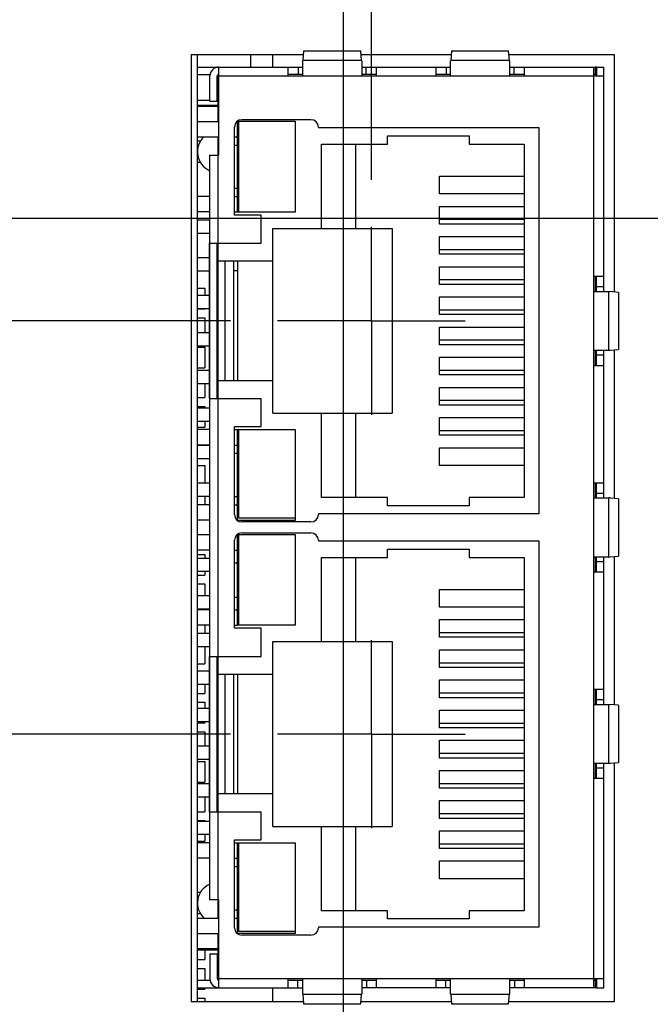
# Model space of a CAD drawing. Header units: inches. Extents: x 0 to 34, y 0 to 22.
# Tile 41 of 47: x 19.9 to 20.7, y 16.2 to 17.5. Entities that reach past the tile are written whole.
import ezdxf

# ---------------------------------------------------------------- set-up
doc = ezdxf.new("R2010")
doc.units = ezdxf.units.IN
doc.header["$LTSCALE"] = 1.87
doc.header["$MEASUREMENT"] = 0
doc.linetypes.add('CENTER', pattern=[0.6, 0.375, -0.075, 0.075, -0.075])
doc.layers.get('0').update_dxf_attribs({"linetype": 'CONTINUOUS'})
doc.layers.add('DEFAULT_1', color=7, linetype='CENTER')
doc.layers.add('DIMENSIONS', color=7, linetype='CONTINUOUS')
doc.styles.get("Standard").update_dxf_attribs({"font": 'txt', "width": 0.8})
doc.dimstyles.new('DIMSTYLE_1', dxfattribs={"dimtxt": 0.125, "dimasz": 0.18, "dimexe": 0.18, "dimexo": 0.0625, "dimgap": 0.09, "dimtad": 0, "dimtih": 1, "dimtoh": 1, "dimdec": 3, "dimzin": 4, "dimdsep": 46, "dimtxsty": 'STANDARD', "dimblk": '_FILLED', "dimblk1": '_FILLED', "dimblk2": '_FILLED', "dimcen": 0.09, "dimadec": 0, "dimazin": 0, "dimtp": 0.01, "dimtm": 0.01, "dimtfac": 1, "dimtdec": 3, "dimtofl": 0, "dimtmove": 0, "dimatfit": 3, "dimldrblk": '_FILLED', "dimfxl": 1, "dimtolj": 1, "dimtzin": 4, "dimarcsym": 0})

# ---------------------------------------------------------------- blocks, each defined once
blk = doc.blocks.new('_FILLED')
at = {"color": 0, "linetype": 'BYBLOCK'}
blk.add_solid([(0, 0), (-1, 0.1736), (-1, -0.1736)], dxfattribs=at)
blk = doc.blocks.new('*D12')
at = {"layer": 'DIMENSIONS', "color": 2, "linetype": 'CONTINUOUS'}
for p, q in [((17.2034, 18.1422), (17.2034, 18.5022)), ((19.8182, 18.1422), (17.0784, 18.1422)), ((17.8287, 17.1474), (17.0784, 17.1474)), ((17.2034, 17.1474), (17.2034, 16.7874)), ((20.1614, 17.1474), (18.0523, 17.1474))]:
    blk.add_line(p, q, dxfattribs=at)
at = {"layer": 'DIMENSIONS', "color": 2, "linetype": 'CONTINUOUS', "xscale": 0.18, "yscale": 0.18, "zscale": 0.18}
for p, rotation in [((17.2034, 18.1422), 270), ((17.2034, 17.1474), 90)]:
    blk.add_blockref('_FILLED', p, dxfattribs=dict(at, rotation=rotation))
at = {"layer": 'DIMENSIONS', "color": 2, "linetype": 'CONTINUOUS', "width": 0.8}
for s, p in [('.995', (16.8534, 17.5889)), ('[', (16.8534, 17.4014)), (']', (17.4534, 17.4014)), ('25.27', (16.9534, 17.4014))]:
    blk.add_text(s, height=0.125, dxfattribs=at).set_placement(p)
blk = doc.blocks.new('*D13')
at = {"layer": 'DIMENSIONS', "color": 2, "linetype": 'CONTINUOUS'}
for p, q in [((19.8182, 18.1422), (16.3284, 18.1422)), ((16.4534, 18.1422), (16.4534, 17.3748)), ((16.4534, 16.5973), (16.4534, 16.9373)), ((20.1614, 16.5973), (16.3284, 16.5973))]:
    blk.add_line(p, q, dxfattribs=at)
at = {"layer": 'DIMENSIONS', "color": 2, "linetype": 'CONTINUOUS', "xscale": 0.18, "yscale": 0.18, "zscale": 0.18}
for p, rotation in [((16.4534, 18.1422), 90), ((16.4534, 16.5973), 270)]:
    blk.add_blockref('_FILLED', p, dxfattribs=dict(at, rotation=rotation))
at = {"layer": 'DIMENSIONS', "color": 2, "linetype": 'CONTINUOUS', "width": 0.8}
for s, p in [('1.545', (16.1034, 17.1873)), ('[', (16.1034, 16.9998)), (']', (16.7034, 16.9998)), ('39.24', (16.2034, 16.9998))]:
    blk.add_text(s, height=0.125, dxfattribs=at).set_placement(p)
blk = doc.blocks.new('*D14')
at = {"layer": 'DIMENSIONS', "color": 2, "linetype": 'CONTINUOUS'}
for p, q in [((18.7654, 18.0626), (18.7654, 19.7672)), ((20.3489, 18.9803), (20.3489, 19.7672)), ((18.7654, 19.6422), (18.4054, 19.6422)), ((20.3489, 19.6422), (20.7089, 19.6422)), ((20.3489, 17.335), (20.3489, 18.7894))]:
    blk.add_line(p, q, dxfattribs=at)
at = {"layer": 'DIMENSIONS', "color": 2, "linetype": 'CONTINUOUS', "xscale": 0.18, "yscale": 0.18, "zscale": 0.18}
blk.add_blockref('_FILLED', (18.7654, 19.6422), dxfattribs=at)
at = {"layer": 'DIMENSIONS', "color": 2, "linetype": 'CONTINUOUS', "xscale": 0.18, "yscale": 0.18, "zscale": 0.18, "rotation": 180}
blk.add_blockref('_FILLED', (20.3489, 19.6422), dxfattribs=at)
at = {"layer": 'DIMENSIONS', "color": 2, "linetype": 'CONTINUOUS', "width": 0.8}
for s, p in [('[', (19.4992, 19.5797)), (']', (20.0992, 19.5797)), ('1.584', (18.8742, 19.5797)), ('40.22', (19.5992, 19.5797))]:
    blk.add_text(s, height=0.125, dxfattribs=at).set_placement(p)
blk = doc.blocks.new('*D18')
at = {"layer": 'DIMENSIONS', "color": 2, "linetype": 'CONTINUOUS'}
for p, q in [((18.7654, 18.0626), (18.7654, 20.5172)), ((20.9747, 17.4712), (20.9747, 20.5172)), ((18.7654, 20.3922), (18.4054, 20.3922)), ((20.9747, 20.3922), (21.3347, 20.3922))]:
    blk.add_line(p, q, dxfattribs=at)
at = {"layer": 'DIMENSIONS', "color": 2, "linetype": 'CONTINUOUS', "xscale": 0.18, "yscale": 0.18, "zscale": 0.18}
blk.add_blockref('_FILLED', (18.7654, 20.3922), dxfattribs=at)
at = {"layer": 'DIMENSIONS', "color": 2, "linetype": 'CONTINUOUS', "xscale": 0.18, "yscale": 0.18, "zscale": 0.18, "rotation": 180}
blk.add_blockref('_FILLED', (20.9747, 20.3922), dxfattribs=at)
at = {"layer": 'DIMENSIONS', "color": 2, "linetype": 'CONTINUOUS', "width": 0.8}
for s, p in [('2.209', (19.2459, 20.3297)), ('[', (19.8709, 20.3297)), ('56.12', (19.9709, 20.3297)), (']', (20.4709, 20.3297))]:
    blk.add_text(s, height=0.125, dxfattribs=at).set_placement(p)
blk = doc.blocks.new('*D19')
at = {"layer": 'DIMENSIONS', "color": 2, "linetype": 'CONTINUOUS'}
for p, q in [((17.9534, 18.1422), (17.9534, 18.5022)), ((19.8182, 18.1422), (17.8284, 18.1422)), ((20.7871, 17.2836), (17.8284, 17.2836)), ((17.9534, 17.2836), (17.9534, 16.9236))]:
    blk.add_line(p, q, dxfattribs=at)
at = {"layer": 'DIMENSIONS', "color": 2, "linetype": 'CONTINUOUS', "xscale": 0.18, "yscale": 0.18, "zscale": 0.18}
for p, rotation in [((17.9534, 18.1422), 270), ((17.9534, 17.2836), 90)]:
    blk.add_blockref('_FILLED', p, dxfattribs=dict(at, rotation=rotation))
at = {"layer": 'DIMENSIONS', "color": 2, "linetype": 'CONTINUOUS', "width": 0.8}
for s, p in [('.859', (17.6034, 17.7945)), ('[', (17.6034, 17.607)), ('21.81', (17.7034, 17.607)), (']', (18.2034, 17.607))]:
    blk.add_text(s, height=0.125, dxfattribs=at).set_placement(p)
blk = doc.blocks.new('*D20')
at = {"layer": 'DIMENSIONS', "color": 2, "linetype": 'CONTINUOUS'}
for p, q in [((16.4534, 15.9114), (16.4534, 16.2714)), ((20.1241, 15.9114), (16.3284, 15.9114)), ((19.8182, 14.6765), (16.3284, 14.6765)), ((16.4534, 14.6765), (16.4534, 14.3165))]:
    blk.add_line(p, q, dxfattribs=at)
at = {"layer": 'DIMENSIONS', "color": 2, "linetype": 'CONTINUOUS', "xscale": 0.18, "yscale": 0.18, "zscale": 0.18}
for p, rotation in [((16.4534, 15.9114), 270), ((16.4534, 14.6765), 90)]:
    blk.add_blockref('_FILLED', p, dxfattribs=dict(at, rotation=rotation))
at = {"layer": 'DIMENSIONS', "color": 2, "linetype": 'CONTINUOUS', "width": 0.8}
for s, p in [('1.235', (16.1034, 15.5617)), ('[', (16.1034, 15.3742)), (']', (16.7034, 15.3742)), ('31.37', (16.2034, 15.3742))]:
    blk.add_text(s, height=0.125, dxfattribs=at).set_placement(p)
blk = doc.blocks.new('*D21')
at = {"layer": 'DIMENSIONS', "color": 2, "linetype": 'CONTINUOUS'}
for p, q in [((18.7654, 18.0626), (18.7654, 19.0172)), ((20.3117, 16.099), (20.3117, 19.0172)), ((18.7654, 18.8922), (18.4054, 18.8922)), ((20.3117, 18.8922), (20.6717, 18.8922))]:
    blk.add_line(p, q, dxfattribs=at)
at = {"layer": 'DIMENSIONS', "color": 2, "linetype": 'CONTINUOUS', "xscale": 0.18, "yscale": 0.18, "zscale": 0.18}
blk.add_blockref('_FILLED', (18.7654, 18.8922), dxfattribs=at)
at = {"layer": 'DIMENSIONS', "color": 2, "linetype": 'CONTINUOUS', "xscale": 0.18, "yscale": 0.18, "zscale": 0.18, "rotation": 180}
blk.add_blockref('_FILLED', (20.3117, 18.8922), dxfattribs=at)
at = {"layer": 'DIMENSIONS', "color": 2, "linetype": 'CONTINUOUS', "width": 0.8}
for s, p in [('[', (19.5518, 18.8297)), (']', (20.1518, 18.8297)), ('1.546', (18.9268, 18.8297)), ('39.28', (19.6518, 18.8297))]:
    blk.add_text(s, height=0.125, dxfattribs=at).set_placement(p)

msp = doc.modelspace()

# ---------------------------------------------------------------- linework, layer by layer
at = {"color": 7, "linetype": 'CONTINUOUS'}
for p, q in [((20.1087, 17.5014), (20.1087, 16.2414)), ((20.2583, 17.5014), (20.1087, 17.5014)), ((20.1174, 16.2414), (20.1174, 17.5014)), ((20.1882, 17.485), (20.1882, 17.5014)), ((20.2177, 17.485), (20.2177, 17.5014)), ((20.2587, 17.5065), (20.2577, 17.4936)), ((20.2587, 17.5065), (20.335, 17.5065)), ((20.336, 17.4936), (20.335, 17.5065)), ((20.4553, 17.5014), (20.3354, 17.5014)), ((20.4557, 17.5065), (20.4546, 17.4936)), ((20.4557, 17.5065), (20.5318, 17.5065)), ((20.5329, 17.4936), (20.5318, 17.5065)), ((20.6727, 17.5014), (20.5322, 17.5014)), ((20.6727, 17.1857), (20.6727, 17.5014)), ((20.1174, 17.485), (20.2575, 17.485)), ((20.1457, 17.368), (20.1457, 17.485)), ((20.2378, 17.485), (20.2378, 17.4732)), ((20.2516, 17.485), (20.2516, 17.4751)), ((20.2575, 17.4732), (20.2575, 17.4934)), ((20.2575, 17.4934), (20.2577, 17.4934)), ((20.336, 17.4936), (20.2577, 17.4936)), ((20.336, 17.4934), (20.3363, 17.4934)), ((20.3363, 17.4934), (20.3363, 17.4732)), ((20.3363, 17.485), (20.4544, 17.485)), ((20.3422, 17.4751), (20.3422, 17.485)), ((20.3559, 17.4732), (20.3559, 17.485)), ((20.4347, 17.485), (20.4347, 17.4732)), ((20.4485, 17.485), (20.4485, 17.4751)), ((20.4544, 17.4732), (20.4544, 17.4934)), ((20.4544, 17.4934), (20.4546, 17.4934)), ((20.5329, 17.4936), (20.4546, 17.4936)), ((20.5329, 17.4934), (20.5331, 17.4934)), ((20.5331, 17.4934), (20.5331, 17.4732)), ((20.5331, 17.485), (20.6469, 17.485)), ((20.539, 17.4751), (20.539, 17.485)), ((20.5528, 17.4732), (20.5528, 17.485)), ((20.6449, 17.485), (20.6449, 16.2598)), ((20.6469, 17.485), (20.6469, 17.4751)), ((20.6489, 17.4848), (20.6472, 17.4751)), ((20.6489, 17.485), (20.6489, 17.4732)), ((20.6489, 17.485), (20.6587, 17.485)), ((20.6587, 17.1865), (20.6587, 17.485)), ((20.1174, 17.4751), (20.1341, 17.4751)), ((20.1339, 17.4397), (20.1339, 17.4732)), ((20.1437, 17.4397), (20.1437, 17.4732)), ((20.1449, 17.4127), (20.1449, 17.4722)), ((20.1449, 17.4722), (20.1457, 17.4722)), ((20.1457, 17.4732), (20.6587, 17.4732)), ((20.2575, 17.4751), (20.2378, 17.4751)), ((20.3559, 17.4751), (20.3363, 17.4751)), ((20.4544, 17.4751), (20.4347, 17.4751)), ((20.5528, 17.4751), (20.5331, 17.4751)), ((20.6469, 17.4751), (20.6449, 17.4751)), ((20.1174, 17.4409), (20.1339, 17.4409)), ((20.1174, 17.4344), (20.1449, 17.4344)), ((20.1449, 17.4327), (20.1174, 17.4327)), ((20.1339, 17.4397), (20.1437, 17.4397)), ((20.1437, 17.4409), (20.1449, 17.4409)), ((20.1174, 17.4127), (20.1457, 17.4127)), ((20.1666, 17.2881), (20.1666, 17.4052)), ((20.1701, 17.4127), (20.1705, 17.4127)), ((20.1705, 17.2921), (20.1705, 17.4129)), ((20.1705, 17.4129), (20.2473, 17.4129)), ((20.1725, 17.2921), (20.1725, 17.4129)), ((20.1764, 17.4151), (20.2685, 17.4151)), ((20.2473, 17.4129), (20.2473, 17.2921)), ((20.2784, 17.4052), (20.2784, 17.4045)), ((20.2784, 17.4045), (20.5721, 17.4045)), ((20.5721, 17.4045), (20.5721, 16.8903)), ((20.1174, 17.3923), (20.1457, 17.3923)), ((20.1449, 16.3525), (20.1449, 17.3923)), ((20.1666, 17.3923), (20.1705, 17.3923)), ((20.3705, 17.3824), (20.3705, 17.3934)), ((20.3705, 17.3934), (20.4792, 17.3934)), ((20.4792, 17.3934), (20.4792, 17.3824)), ((20.1174, 17.3868), (20.1214, 17.3868)), ((20.1449, 17.3812), (20.1457, 17.3812)), ((20.1666, 17.3812), (20.1705, 17.3812)), ((20.2823, 17.2704), (20.2823, 17.3824)), ((20.2823, 17.3824), (20.3705, 17.3824)), ((20.3276, 17.3824), (20.3276, 17.2704)), ((20.4792, 17.3824), (20.5524, 17.3824)), ((20.5524, 17.3824), (20.5524, 16.9123)), ((20.1331, 17.368), (20.1331, 16.3767)), ((20.1331, 17.368), (20.1457, 17.368)), ((20.1214, 17.358), (20.1174, 17.358)), ((20.4398, 17.3163), (20.4398, 17.3399)), ((20.4398, 17.3399), (20.5524, 17.3399)), ((20.1331, 17.3127), (20.1174, 17.3127)), ((20.1666, 17.3237), (20.1705, 17.3237)), ((20.1666, 17.3127), (20.1705, 17.3127)), ((20.5524, 17.3163), (20.4398, 17.3163)), ((20.4398, 17.2761), (20.4398, 17.2997)), ((20.4398, 17.2997), (20.5524, 17.2997)), ((20.1331, 17.2923), (20.1174, 17.2923)), ((20.1666, 17.2923), (20.1705, 17.2923)), ((20.202, 17.2881), (20.1666, 17.2881)), ((20.2473, 17.2921), (20.1705, 17.2921)), ((20.202, 17.2507), (20.202, 17.2881)), ((20.1331, 17.2812), (20.1174, 17.2812)), ((20.5524, 17.282), (20.4398, 17.282)), ((20.5524, 17.2761), (20.4398, 17.2761)), ((20.1331, 17.2635), (20.1174, 17.2635)), ((20.2178, 17.0243), (20.2178, 17.2704)), ((20.2178, 17.2704), (20.3768, 17.2704)), ((20.3768, 17.2704), (20.3768, 17.0243)), ((20.4398, 17.236), (20.4398, 17.2596)), ((20.4398, 17.2596), (20.5524, 17.2596)), ((20.1333, 17.044), (20.1333, 17.2507)), ((20.1333, 17.2507), (20.202, 17.2507)), ((20.143, 17.2507), (20.143, 17.044)), ((20.5524, 17.2419), (20.4398, 17.2419)), ((20.5524, 17.236), (20.4398, 17.236)), ((20.1331, 17.2312), (20.1174, 17.2312)), ((20.1449, 17.2312), (20.143, 17.2312)), ((20.1449, 17.2271), (20.2178, 17.2271)), ((20.1536, 17.2271), (20.1536, 17.0676)), ((20.1658, 17.0676), (20.1658, 17.2271)), ((20.1705, 17.2271), (20.1705, 17.0676)), ((20.4398, 17.1958), (20.4398, 17.2194)), ((20.4398, 17.2194), (20.5524, 17.2194)), ((20.1331, 17.2135), (20.1174, 17.2135)), ((20.1449, 17.2135), (20.143, 17.2135)), ((20.1658, 17.2145), (20.1705, 17.2145)), ((20.6587, 17.2062), (20.6449, 17.2062)), ((20.6469, 17.2062), (20.6469, 17.1865)), ((20.6489, 17.1865), (20.6489, 17.2062)), ((20.5524, 17.2017), (20.4398, 17.2017)), ((20.5524, 17.1958), (20.4398, 17.1958)), ((20.1174, 17.1909), (20.1272, 17.1909)), ((20.1331, 17.1812), (20.1174, 17.1812)), ((20.1272, 17.1909), (20.1272, 17.1812)), ((20.1449, 17.1812), (20.143, 17.1812)), ((20.6449, 17.1865), (20.6654, 17.1865)), ((20.6587, 17.1925), (20.6489, 17.1925)), ((20.6654, 17.1078), (20.6654, 17.1865)), ((20.6654, 17.1865), (20.6672, 17.1864)), ((20.6672, 17.1864), (20.6672, 17.1862)), ((20.6783, 17.1852), (20.6672, 17.1862)), ((20.6783, 17.1852), (20.6783, 17.1091)), ((20.4398, 17.1556), (20.4398, 17.1793)), ((20.4398, 17.1793), (20.5524, 17.1793)), ((20.1331, 17.1635), (20.1174, 17.1635)), ((20.1174, 17.1633), (20.1272, 17.1633)), ((20.1272, 17.1635), (20.1272, 17.1633)), ((20.1449, 17.1635), (20.143, 17.1635)), ((20.5524, 17.1615), (20.4398, 17.1615)), ((20.5524, 17.1556), (20.4398, 17.1556)), ((20.1174, 17.1515), (20.1272, 17.1515)), ((20.1272, 17.1515), (20.1272, 17.1312)), ((20.1331, 17.1312), (20.1174, 17.1312)), ((20.1449, 17.1312), (20.143, 17.1312)), ((20.4398, 17.1155), (20.4398, 17.1391)), ((20.4398, 17.1391), (20.5524, 17.1391)), ((20.5524, 17.1214), (20.4398, 17.1214)), ((20.5524, 17.1155), (20.4398, 17.1155)), ((20.1331, 17.1135), (20.1174, 17.1135)), ((20.1174, 17.1121), (20.1272, 17.1121)), ((20.1272, 17.1121), (20.1272, 17.0846)), ((20.1449, 17.1135), (20.143, 17.1135)), ((20.6654, 17.1078), (20.6449, 17.1078)), ((20.6469, 17.1078), (20.6469, 17.0881)), ((20.6489, 17.0881), (20.6489, 17.1078)), ((20.6489, 17.1019), (20.6587, 17.1019)), ((20.6587, 16.9117), (20.6587, 17.1078)), ((20.6672, 17.108), (20.6654, 17.1078)), ((20.6672, 17.1082), (20.6783, 17.1091)), ((20.6672, 17.1082), (20.6672, 17.108)), ((20.6727, 16.9109), (20.6727, 17.1086)), ((20.4398, 17.0753), (20.4398, 17.0989)), ((20.4398, 17.0989), (20.5524, 17.0989)), ((20.6449, 17.0881), (20.6587, 17.0881)), ((20.1174, 17.0846), (20.1272, 17.0846)), ((20.1331, 17.0812), (20.1174, 17.0812)), ((20.1449, 17.0812), (20.143, 17.0812)), ((20.5524, 17.0812), (20.4398, 17.0812)), ((20.5524, 17.0753), (20.4398, 17.0753)), ((20.1331, 17.0635), (20.1174, 17.0635)), ((20.1272, 17.0635), (20.1272, 17.0452)), ((20.1449, 17.0635), (20.143, 17.0635)), ((20.2178, 17.0676), (20.1449, 17.0676)), ((20.4398, 17.0352), (20.4398, 17.0588)), ((20.4398, 17.0588), (20.5524, 17.0588)), ((20.1174, 17.0452), (20.1272, 17.0452)), ((20.1333, 17.044), (20.202, 17.044)), ((20.202, 17.0066), (20.202, 17.044)), ((20.5524, 17.0411), (20.4398, 17.0411)), ((20.1174, 17.0334), (20.1272, 17.0334)), ((20.1331, 17.0312), (20.1174, 17.0312)), ((20.1272, 17.0334), (20.1272, 17.0312)), ((20.2178, 17.0243), (20.3768, 17.0243)), ((20.2823, 16.9123), (20.2823, 17.0243)), ((20.3276, 17.0243), (20.3276, 16.9123)), ((20.5524, 17.0352), (20.4398, 17.0352)), ((20.1331, 17.0135), (20.1174, 17.0135)), ((20.1272, 17.0135), (20.1272, 17.0058)), ((20.4398, 16.995), (20.4398, 17.0186)), ((20.4398, 17.0186), (20.5524, 17.0186)), ((20.1174, 17.0058), (20.1272, 17.0058)), ((20.1331, 17.0025), (20.1174, 17.0025)), ((20.1666, 16.8895), (20.1666, 17.0066)), ((20.1666, 17.0066), (20.202, 17.0066)), ((20.1666, 17.0025), (20.1705, 17.0025)), ((20.1705, 16.8818), (20.1705, 17.0027)), ((20.1705, 17.0027), (20.2473, 17.0027)), ((20.1725, 16.8846), (20.1725, 17.0027)), ((20.2473, 17.0027), (20.2473, 16.8818)), ((20.5524, 17.0009), (20.4398, 17.0009)), ((20.5524, 16.995), (20.4398, 16.995)), ((20.1331, 16.982), (20.1174, 16.982)), ((20.1331, 16.9812), (20.1174, 16.9812)), ((20.1272, 16.982), (20.1272, 16.9812)), ((20.1666, 16.982), (20.1705, 16.982)), ((20.1666, 16.971), (20.1705, 16.971)), ((20.4398, 16.9549), (20.4398, 16.9785)), ((20.4398, 16.9785), (20.5524, 16.9785)), ((20.1331, 16.9635), (20.1174, 16.9635)), ((20.1174, 16.9546), (20.1272, 16.9546)), ((20.1272, 16.9546), (20.1272, 16.9312)), ((20.5524, 16.9549), (20.4398, 16.9549)), ((20.1331, 16.9312), (20.1174, 16.9312)), ((20.6587, 16.9314), (20.6449, 16.9314)), ((20.6469, 16.9314), (20.6469, 16.9117)), ((20.6489, 16.9117), (20.6489, 16.9314)), ((20.6587, 16.9176), (20.6489, 16.9176)), ((20.1331, 16.9135), (20.1174, 16.9135)), ((20.1272, 16.9135), (20.1272, 16.9025)), ((20.1666, 16.9135), (20.1705, 16.9135)), ((20.3705, 16.9123), (20.2823, 16.9123)), ((20.3705, 16.9013), (20.3705, 16.9123)), ((20.4792, 16.9123), (20.4792, 16.9013)), ((20.5524, 16.9123), (20.4792, 16.9123)), ((20.6449, 16.9117), (20.6654, 16.9117)), ((20.6654, 16.833), (20.6654, 16.9117)), ((20.6672, 16.9116), (20.6654, 16.9117)), ((20.6672, 16.9114), (20.6672, 16.9116)), ((20.6783, 16.9104), (20.6672, 16.9114)), ((20.6783, 16.9104), (20.6783, 16.8343)), ((20.1331, 16.9025), (20.1174, 16.9025)), ((20.1666, 16.9025), (20.1705, 16.9025)), ((20.4792, 16.9013), (20.3705, 16.9013)), ((20.1331, 16.882), (20.1174, 16.882)), ((20.1701, 16.882), (20.1705, 16.882)), ((20.2473, 16.8818), (20.1705, 16.8818)), ((20.2473, 16.8846), (20.1725, 16.8846)), ((20.2685, 16.8797), (20.1764, 16.8797)), ((20.2784, 16.8903), (20.2784, 16.8895)), ((20.5721, 16.8903), (20.2784, 16.8903)), ((20.1331, 16.8627), (20.1174, 16.8627)), ((20.1666, 16.7381), (20.1666, 16.8552)), ((20.1701, 16.8627), (20.1705, 16.8627)), ((20.1705, 16.7421), (20.1705, 16.8629)), ((20.1705, 16.8629), (20.2473, 16.8629)), ((20.1725, 16.7421), (20.1725, 16.8629)), ((20.1764, 16.8651), (20.2685, 16.8651)), ((20.2473, 16.8629), (20.2473, 16.7421)), ((20.2784, 16.8552), (20.2784, 16.8545)), ((20.2784, 16.8545), (20.5721, 16.8545)), ((20.5721, 16.8545), (20.5721, 16.3403)), ((20.1331, 16.8423), (20.1174, 16.8423)), ((20.1666, 16.8423), (20.1705, 16.8423)), ((20.3705, 16.8324), (20.3705, 16.8434)), ((20.3705, 16.8434), (20.4792, 16.8434)), ((20.4792, 16.8434), (20.4792, 16.8324)), ((20.1174, 16.8365), (20.1272, 16.8365)), ((20.1331, 16.8312), (20.1174, 16.8312)), ((20.1272, 16.8365), (20.1272, 16.8312)), ((20.2823, 16.7204), (20.2823, 16.8324)), ((20.2823, 16.8324), (20.3705, 16.8324)), ((20.3276, 16.8324), (20.3276, 16.7204)), ((20.4792, 16.8324), (20.5524, 16.8324)), ((20.5524, 16.8324), (20.5524, 16.3623)), ((20.6654, 16.833), (20.6449, 16.833)), ((20.6469, 16.833), (20.6469, 16.8133)), ((20.6489, 16.8133), (20.6489, 16.833)), ((20.6489, 16.8271), (20.6587, 16.8271)), ((20.6587, 16.6369), (20.6587, 16.833)), ((20.6654, 16.833), (20.6672, 16.8332)), ((20.6672, 16.8334), (20.6783, 16.8343)), ((20.6672, 16.8332), (20.6672, 16.8334)), ((20.6727, 16.6361), (20.6727, 16.8338)), ((20.1331, 16.8135), (20.1174, 16.8135)), ((20.1272, 16.8135), (20.1272, 16.809)), ((20.1666, 16.8254), (20.1705, 16.8254)), ((20.6449, 16.8133), (20.6587, 16.8133)), ((20.1174, 16.809), (20.1272, 16.809)), ((20.1174, 16.7972), (20.1272, 16.7972)), ((20.1272, 16.7972), (20.1272, 16.7812)), ((20.4398, 16.7663), (20.4398, 16.7899)), ((20.4398, 16.7899), (20.5524, 16.7899)), ((20.1331, 16.7812), (20.1174, 16.7812)), ((20.1666, 16.7796), (20.1705, 16.7796)), ((20.1331, 16.7635), (20.1174, 16.7635)), ((20.1331, 16.7627), (20.1174, 16.7627)), ((20.1666, 16.7627), (20.1705, 16.7627)), ((20.5524, 16.7663), (20.4398, 16.7663)), ((20.4398, 16.7261), (20.4398, 16.7497)), ((20.4398, 16.7497), (20.5524, 16.7497)), ((20.1331, 16.7423), (20.1174, 16.7423)), ((20.1272, 16.7423), (20.1272, 16.7312)), ((20.1666, 16.7423), (20.1705, 16.7423)), ((20.202, 16.7381), (20.1666, 16.7381)), ((20.2473, 16.7421), (20.1705, 16.7421)), ((20.202, 16.7007), (20.202, 16.7381)), ((20.1331, 16.7312), (20.1174, 16.7312)), ((20.5524, 16.732), (20.4398, 16.732)), ((20.5524, 16.7261), (20.4398, 16.7261)), ((20.1331, 16.7135), (20.1174, 16.7135)), ((20.1272, 16.7135), (20.1272, 16.6909)), ((20.2178, 16.4743), (20.2178, 16.7204)), ((20.2178, 16.7204), (20.3768, 16.7204)), ((20.3768, 16.7204), (20.3768, 16.4743)), ((20.4398, 16.686), (20.4398, 16.7096)), ((20.4398, 16.7096), (20.5524, 16.7096)), ((20.1333, 16.494), (20.1333, 16.7007)), ((20.1333, 16.7007), (20.202, 16.7007)), ((20.143, 16.7007), (20.143, 16.494)), ((20.1174, 16.6909), (20.1272, 16.6909)), ((20.5524, 16.6919), (20.4398, 16.6919)), ((20.5524, 16.686), (20.4398, 16.686)), ((20.1331, 16.6812), (20.1174, 16.6812)), ((20.1449, 16.6812), (20.143, 16.6812)), ((20.1449, 16.6771), (20.2178, 16.6771)), ((20.1536, 16.6771), (20.1536, 16.5176)), ((20.1658, 16.5176), (20.1658, 16.6771)), ((20.1705, 16.6771), (20.1705, 16.5176)), ((20.4398, 16.6458), (20.4398, 16.6694)), ((20.4398, 16.6694), (20.5524, 16.6694)), ((20.1331, 16.6635), (20.1174, 16.6635)), ((20.1272, 16.6635), (20.1272, 16.6515)), ((20.1449, 16.6635), (20.143, 16.6635)), ((20.6587, 16.6566), (20.6449, 16.6566)), ((20.6469, 16.6566), (20.6469, 16.6369)), ((20.6489, 16.6369), (20.6489, 16.6566)), ((20.1174, 16.6515), (20.1272, 16.6515)), ((20.5524, 16.6517), (20.4398, 16.6517)), ((20.5524, 16.6458), (20.4398, 16.6458)), ((20.6587, 16.6428), (20.6489, 16.6428)), ((20.1174, 16.6397), (20.1272, 16.6397)), ((20.1331, 16.6312), (20.1174, 16.6312)), ((20.1272, 16.6397), (20.1272, 16.6312)), ((20.1449, 16.6312), (20.143, 16.6312)), ((20.6449, 16.6369), (20.6654, 16.6369)), ((20.6654, 16.6369), (20.6672, 16.6368)), ((20.6654, 16.5582), (20.6654, 16.6369)), ((20.6672, 16.6368), (20.6672, 16.6366)), ((20.6783, 16.6356), (20.6672, 16.6366)), ((20.6783, 16.6356), (20.6783, 16.5595)), ((20.4398, 16.6056), (20.4398, 16.6293)), ((20.4398, 16.6293), (20.5524, 16.6293)), ((20.1331, 16.6135), (20.1174, 16.6135)), ((20.1174, 16.6121), (20.1272, 16.6121)), ((20.1272, 16.6135), (20.1272, 16.6121)), ((20.1449, 16.6135), (20.143, 16.6135)), ((20.5524, 16.6115), (20.4398, 16.6115)), ((20.5524, 16.6056), (20.4398, 16.6056)), ((20.1174, 16.6003), (20.1272, 16.6003)), ((20.1272, 16.6003), (20.1272, 16.5812)), ((20.1331, 16.5812), (20.1174, 16.5812)), ((20.1449, 16.5812), (20.143, 16.5812)), ((20.4398, 16.5655), (20.4398, 16.5891)), ((20.4398, 16.5891), (20.5524, 16.5891)), ((20.5524, 16.5714), (20.4398, 16.5714)), ((20.5524, 16.5655), (20.4398, 16.5655)), ((20.1331, 16.5635), (20.1174, 16.5635)), ((20.1174, 16.5609), (20.1272, 16.5609)), ((20.1272, 16.5609), (20.1272, 16.5334)), ((20.1449, 16.5635), (20.143, 16.5635)), ((20.6654, 16.5582), (20.6449, 16.5582)), ((20.6469, 16.5582), (20.6469, 16.5385)), ((20.6489, 16.5385), (20.6489, 16.5582)), ((20.6489, 16.5523), (20.6587, 16.5523)), ((20.6587, 16.2598), (20.6587, 16.5582)), ((20.6672, 16.5584), (20.6654, 16.5582)), ((20.6672, 16.5586), (20.6783, 16.5595)), ((20.6672, 16.5586), (20.6672, 16.5584)), ((20.6727, 16.2414), (20.6727, 16.559)), ((20.4398, 16.5489), (20.5524, 16.5489)), ((20.4398, 16.5253), (20.4398, 16.5489)), ((20.6449, 16.5385), (20.6587, 16.5385)), ((20.1174, 16.5334), (20.1272, 16.5334)), ((20.1331, 16.5312), (20.1174, 16.5312)), ((20.1449, 16.5312), (20.143, 16.5312)), ((20.5524, 16.5312), (20.4398, 16.5312)), ((20.5524, 16.5253), (20.4398, 16.5253)), ((20.1331, 16.5135), (20.1174, 16.5135)), ((20.1272, 16.5135), (20.1272, 16.494)), ((20.1449, 16.5135), (20.143, 16.5135)), ((20.2178, 16.5176), (20.1449, 16.5176)), ((20.4398, 16.5088), (20.5524, 16.5088)), ((20.4398, 16.4852), (20.4398, 16.5088)), ((20.1174, 16.494), (20.1272, 16.494)), ((20.1333, 16.494), (20.202, 16.494)), ((20.202, 16.4566), (20.202, 16.494)), ((20.5524, 16.4911), (20.4398, 16.4911)), ((20.5524, 16.4852), (20.4398, 16.4852)), ((20.1174, 16.4822), (20.1272, 16.4822)), ((20.1331, 16.4812), (20.1174, 16.4812)), ((20.1272, 16.4822), (20.1272, 16.4812)), ((20.2178, 16.4743), (20.3768, 16.4743)), ((20.2823, 16.3623), (20.2823, 16.4743)), ((20.3276, 16.4743), (20.3276, 16.3623)), ((20.1331, 16.4635), (20.1174, 16.4635)), ((20.1272, 16.4635), (20.1272, 16.4546)), ((20.4398, 16.4686), (20.5524, 16.4686)), ((20.4398, 16.445), (20.4398, 16.4686)), ((20.1174, 16.4546), (20.1272, 16.4546)), ((20.1331, 16.4525), (20.1174, 16.4525)), ((20.1666, 16.3395), (20.1666, 16.4566)), ((20.1666, 16.4566), (20.202, 16.4566)), ((20.1666, 16.4525), (20.1705, 16.4525)), ((20.1705, 16.3318), (20.1705, 16.4527)), ((20.1705, 16.4527), (20.2473, 16.4527)), ((20.1725, 16.3346), (20.1725, 16.4527)), ((20.2473, 16.4527), (20.2473, 16.3318)), ((20.5524, 16.4509), (20.4398, 16.4509)), ((20.5524, 16.445), (20.4398, 16.445)), ((20.1331, 16.432), (20.1174, 16.432)), ((20.1666, 16.432), (20.1705, 16.432)), ((20.1666, 16.421), (20.1705, 16.421)), ((20.4398, 16.4285), (20.5524, 16.4285)), ((20.4398, 16.4049), (20.4398, 16.4285)), ((20.5524, 16.4049), (20.4398, 16.4049)), ((20.1174, 16.3868), (20.1214, 16.3868)), ((20.1457, 16.3767), (20.1331, 16.3767)), ((20.1457, 16.2598), (20.1457, 16.3767)), ((20.1214, 16.358), (20.1174, 16.358)), ((20.1449, 16.3635), (20.1457, 16.3635)), ((20.1666, 16.3635), (20.1705, 16.3635)), ((20.3705, 16.3623), (20.2823, 16.3623)), ((20.3705, 16.3513), (20.3705, 16.3623)), ((20.5524, 16.3623), (20.4792, 16.3623)), ((20.4792, 16.3623), (20.4792, 16.3513)), ((20.1174, 16.3525), (20.1457, 16.3525)), ((20.1666, 16.3525), (20.1705, 16.3525)), ((20.4792, 16.3513), (20.3705, 16.3513)), ((20.1174, 16.332), (20.1457, 16.332)), ((20.1449, 16.2726), (20.1449, 16.332)), ((20.1701, 16.332), (20.1705, 16.332)), ((20.2473, 16.3318), (20.1705, 16.3318)), ((20.2473, 16.3346), (20.1725, 16.3346)), ((20.2685, 16.3297), (20.1764, 16.3297)), ((20.5721, 16.3403), (20.2784, 16.3403)), ((20.2784, 16.3403), (20.2784, 16.3395)), ((20.1174, 16.3121), (20.1449, 16.3121)), ((20.1174, 16.3104), (20.1449, 16.3104)), ((20.1272, 16.3104), (20.1272, 16.2972)), ((20.1339, 16.305), (20.1339, 16.2716)), ((20.1339, 16.305), (20.1437, 16.305)), ((20.1437, 16.305), (20.1437, 16.2716)), ((20.1174, 16.2972), (20.1272, 16.2972)), ((20.1174, 16.2854), (20.1272, 16.2854)), ((20.1272, 16.2854), (20.1272, 16.2696)), ((20.1174, 16.2696), (20.1341, 16.2696)), ((20.1457, 16.2726), (20.1449, 16.2726)), ((20.6587, 16.2716), (20.1457, 16.2716)), ((20.2378, 16.2716), (20.2378, 16.2598)), ((20.2378, 16.2696), (20.2575, 16.2696)), ((20.2507, 16.2696), (20.2507, 16.2598)), ((20.2575, 16.2513), (20.2575, 16.2716)), ((20.3363, 16.2716), (20.3363, 16.2513)), ((20.3363, 16.2696), (20.3559, 16.2696)), ((20.343, 16.2598), (20.343, 16.2696)), ((20.3559, 16.2598), (20.3559, 16.2716)), ((20.4347, 16.2716), (20.4347, 16.2598)), ((20.4347, 16.2696), (20.4544, 16.2696)), ((20.4476, 16.2696), (20.4476, 16.2598)), ((20.4544, 16.2513), (20.4544, 16.2716)), ((20.5331, 16.2716), (20.5331, 16.2513)), ((20.5331, 16.2696), (20.5528, 16.2696)), ((20.5399, 16.2598), (20.5399, 16.2696)), ((20.5528, 16.2598), (20.5528, 16.2716)), ((20.6449, 16.2696), (20.6469, 16.2696)), ((20.6469, 16.2696), (20.6469, 16.2598)), ((20.6472, 16.2696), (20.6489, 16.2599)), ((20.6489, 16.2716), (20.6489, 16.2598)), ((20.1174, 16.2598), (20.2575, 16.2598)), ((20.1174, 16.2578), (20.1272, 16.2578)), ((20.1272, 16.2598), (20.1272, 16.2578)), ((20.2177, 16.2414), (20.2177, 16.2598)), ((20.2577, 16.2513), (20.2575, 16.2513)), ((20.2577, 16.2511), (20.336, 16.2511)), ((20.2577, 16.2511), (20.2587, 16.2382)), ((20.335, 16.2382), (20.336, 16.2511)), ((20.3363, 16.2513), (20.336, 16.2513)), ((20.4544, 16.2598), (20.3363, 16.2598)), ((20.4544, 16.2513), (20.4546, 16.2513)), ((20.4546, 16.2511), (20.5329, 16.2511)), ((20.4546, 16.2511), (20.4557, 16.2382)), ((20.5318, 16.2382), (20.5329, 16.2511)), ((20.5329, 16.2513), (20.5331, 16.2513)), ((20.6469, 16.2598), (20.5331, 16.2598)), ((20.6489, 16.2598), (20.6587, 16.2598)), ((20.1087, 16.2414), (20.2585, 16.2414)), ((20.1174, 16.246), (20.1272, 16.246)), ((20.1272, 16.246), (20.1272, 16.2414)), ((20.2587, 16.2382), (20.335, 16.2382)), ((20.3353, 16.2414), (20.4554, 16.2414)), ((20.4557, 16.2382), (20.5318, 16.2382)), ((20.5321, 16.2414), (20.6727, 16.2414))]:
    msp.add_line(p, q, dxfattribs=at)
for centre, radius, start, end in [((20.1457, 17.4732), 0.0118, 90, 180), ((20.6469, 17.4732), 0.0118, 80.4059, 90), ((20.1457, 17.4732), 0.00197, 90, 180), ((20.6469, 17.4732), 0.00197, 0, 90), ((20.1764, 17.4052), 0.00984, 90, 180), ((20.2685, 17.4052), 0.00984, 0, 90), ((20.1449, 17.3724), 0.0276, 133.7519, 244.59), ((20.1764, 16.8895), 0.00984, 180, 270), ((20.2685, 16.8895), 0.00984, 270, 360), ((20.1764, 16.8552), 0.00984, 90, 180), ((20.2685, 16.8552), 0.00984, 0, 90), ((20.1449, 16.3724), 0.0276, 115.4101, 226.2482), ((20.1764, 16.3395), 0.00984, 180, 270), ((20.2685, 16.3395), 0.00984, 270, 360), ((20.1457, 16.2716), 0.0118, 180, 270), ((20.1457, 16.2716), 0.00197, 180, 270), ((20.6469, 16.2716), 0.00197, 270, 360), ((20.6469, 16.2716), 0.0118, 270, 279.5941)]:
    msp.add_arc(centre, radius, start, end, dxfattribs=at)
for points, knots in [([(20.2577, 17.4936), (20.2577, 17.4936), (20.2577, 17.4935), (20.2577, 17.4935), (20.2577, 17.4934), (20.2577, 17.4934)], [0, 0, 0, 0, 0.330045, 0.663382, 1, 1, 1, 1]), ([(20.336, 17.4934), (20.336, 17.4934), (20.336, 17.4935), (20.336, 17.4935), (20.336, 17.4935)], [0, 0, 0, 0, 0.502449, 1, 1, 1, 1]), ([(20.4546, 17.4936), (20.4546, 17.4936), (20.4546, 17.4935), (20.4546, 17.4935), (20.4546, 17.4934), (20.4546, 17.4934)], [0, 0, 0, 0, 0.330048, 0.663385, 1, 1, 1, 1]), ([(20.5329, 17.4934), (20.5329, 17.4934), (20.5329, 17.4935), (20.5329, 17.4935), (20.5329, 17.4935)], [0, 0, 0, 0, 0.502447, 1, 1, 1, 1]), ([(20.2577, 16.2513), (20.2577, 16.2513), (20.2577, 16.2513), (20.2577, 16.2512), (20.2577, 16.2512)], [0, 0, 0, 0, 0.502449, 1, 1, 1, 1]), ([(20.336, 16.2511), (20.336, 16.2511), (20.336, 16.2512), (20.336, 16.2513), (20.336, 16.2513), (20.336, 16.2513)], [0, 0, 0, 0, 0.330045, 0.663382, 1, 1, 1, 1]), ([(20.4546, 16.2513), (20.4546, 16.2513), (20.4546, 16.2513), (20.4546, 16.2512), (20.4546, 16.2512)], [0, 0, 0, 0, 0.502447, 1, 1, 1, 1]), ([(20.5329, 16.2511), (20.5329, 16.2511), (20.5329, 16.2512), (20.5329, 16.2513), (20.5329, 16.2513), (20.5329, 16.2513)], [0, 0, 0, 0, 0.330048, 0.663385, 1, 1, 1, 1])]:
    msp.add_open_spline(points, degree=3, knots=knots, dxfattribs=at)
for points in [[(20.336, 17.4935), (20.336, 17.4936), (20.336, 17.4936), (20.336, 17.4936)], [(20.5329, 17.4935), (20.5329, 17.4936), (20.5329, 17.4936), (20.5329, 17.4936)], [(20.2577, 16.2512), (20.2577, 16.2512), (20.2577, 16.2511), (20.2577, 16.2511)], [(20.4546, 16.2512), (20.4546, 16.2512), (20.4546, 16.2511), (20.4546, 16.2511)]]:
    msp.add_open_spline(points, degree=3, dxfattribs=at)
at = {"layer": 'DEFAULT_1', "color": 7, "linetype": 'CENTER'}
for p, q in [((20.3489, 17.1474), (20.3489, 17.2725)), ((20.3489, 17.1474), (20.2239, 17.1474)), ((20.3489, 17.1474), (20.3489, 17.0224)), ((20.3489, 17.1474), (20.4739, 17.1474)), ((20.3489, 16.5973), (20.3489, 16.7223)), ((20.3489, 16.5973), (20.2239, 16.5973)), ((20.3489, 16.5973), (20.3489, 16.4723)), ((20.3489, 16.5973), (20.4739, 16.5973))]:
    msp.add_line(p, q, dxfattribs=at)

# ---------------------------------------------------------------- dimensions: what is measured, and where the dimension line sits
at = {"layer": 'DIMENSIONS', "color": 2, "linetype": 'CONTINUOUS'}
for base, p1, p2, picture, middle in [((20.9747, 20.3922), (18.7654, 18.0626), (20.9747, 17.4712), '*D18', (19.9084, 20.3922)), ((20.3489, 19.64224), (18.76536, 18.06262), (20.3489, 17.33496), '*D14', (19.53669, 19.64224)), ((20.3117, 18.8922), (18.7654, 18.0626), (20.3117, 16.099), '*D21', (19.5893, 18.8922))]:
    dim = msp.add_linear_dim(base=base, p1=p1, p2=p2, dimstyle='DIMSTYLE_1', dxfattribs=at)
    dim.commit()
    dim.dimension.update_dxf_attribs({"geometry": picture, "text_midpoint": middle, "dimtype": 160})
for base, p1, p2, angle, picture, middle in [((17.2034, 17.1474), (19.8182, 18.1422), (20.1614, 17.1474), 270, '*D12', (17.2034, 17.5576)), ((17.9534, 18.1422), (20.7871, 17.2836), (19.8182, 18.1422), 90, '*D19', (17.9534, 17.7632)), ((16.4534, 18.1422), (20.1614, 16.5973), (19.8182, 18.1422), 90, '*D13', (16.4534, 17.1561)), ((16.4534, 14.6765), (20.1241, 15.9114), (19.8182, 14.6765), 270, '*D20', (16.4534, 15.5304))]:
    dim = msp.add_linear_dim(base=base, p1=p1, p2=p2, angle=angle, dimstyle='DIMSTYLE_1', dxfattribs=at)
    dim.commit()
    dim.dimension.update_dxf_attribs({"geometry": picture, "text_midpoint": middle, "dimtype": 160})

doc.saveas('drawing.dxf')
